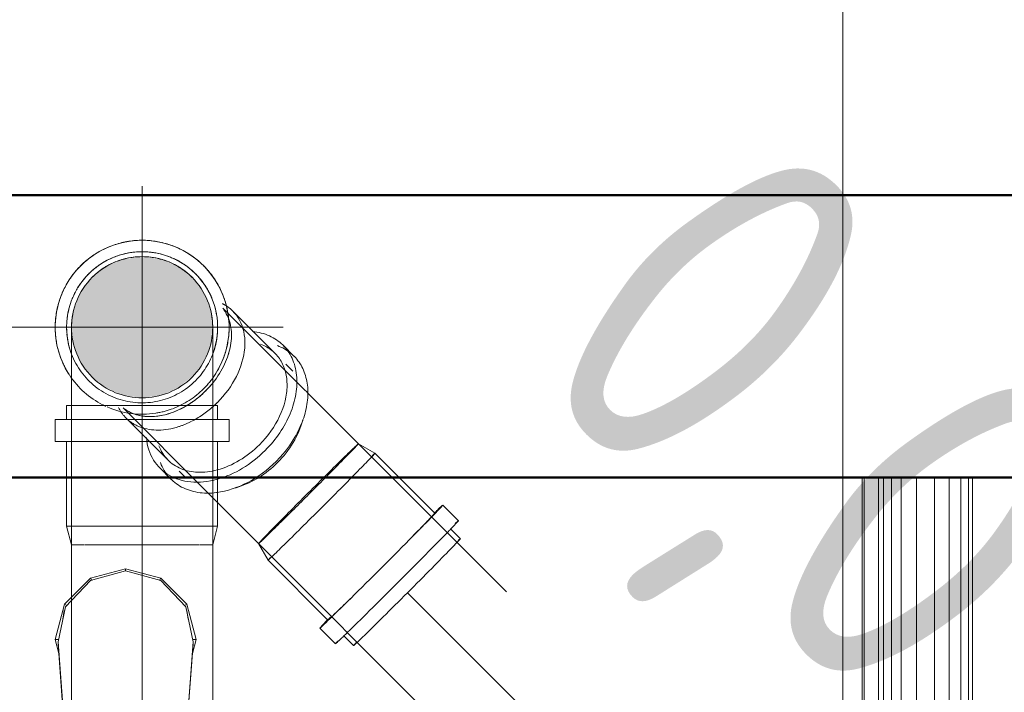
# Model space of a CAD drawing. Header units: millimetres. Extents: x -121 to 21848, y 1231 to 38988.
# Tile 31 of 70: x 13265 to 13613, y 36752 to 36990. Entities that reach past the tile are written whole.
import ezdxf

# ---------------------------------------------------------------- set-up
doc = ezdxf.new("R2010")
doc.units = ezdxf.units.MM
for name, pattern in [('ADSK_Осевая', [700, 500, -100, 0, -100]), ('ADSK_Скрыто', [300, 150, -150]), ('ADSK_Штриховая_ш3 п1_5', [225, 150, -75])]:
    doc.linetypes.add(name, pattern=pattern)
for name, color, linetype, lineweight in [('A-DETL-____-HDLN', 90, 'ADSK_Скрыто', 9), ('A-DETL-____-MBND', 5, 'ADSK_Штриховая_ш3 п1_5', 20), ('A-WALL-____-MCUT', 113, 'Continuous', 50), ('A-WALL-____-OTLN', 113, 'Continuous', 20), ('M-EQPM-____-OTLN', 50, 'Continuous', 20), ('P-PIPE-____-CNTR', 3, 'ADSK_Осевая', 20), ('P-PIPE-____-IDEN', 2, 'Continuous', 20), ('P-PIPE-____-OTLN', 3, 'Continuous', 20)]:
    doc.layers.add(name, color=color, linetype=linetype, lineweight=lineweight)
doc.styles.add('GOST Common_2', font='GOST_Common.ttf', dxfattribs={"width": 0.9, "height": 125})

# ---------------------------------------------------------------- blocks, each defined once
blk = doc.blocks.new('Прямая форма - V line-608869-В_Этаж 01_Канализация')
at = {"layer": 'A-WALL-____-MCUT', "color": 253}
for p, q in [((2200, 100), (360, 100)), ((360, 0), (2200, 0))]:
    blk.add_line(p, q, dxfattribs=at)
blk = doc.blocks.new('Прямая форма - SW - 005-608870-В_Этаж 01_Канализация')
blk.add_blockref('Прямая форма - V line-608869-В_Этаж 01_Канализация', (0, 0))
blk = doc.blocks.new('Прямая форма - V line-609801-В_Этаж 01_Канализация')
at = {"layer": 'M-EQPM-____-OTLN', "color": 9}
for p, q in [((260.84, -183.27), (260.84, 0)), ((260.87, 0), (260.87, -183.24)), ((261.6, -183.27), (261.6, 0)), ((266.64, -183.27), (266.64, 0)), ((268.48, -183.27), (268.48, 0)), ((271.3, -183.27), (271.3, 0)), ((274.68, -183.27), (274.68, 0)), ((280.15, -183.27), (280.15, 0)), ((286.45, -183.27), (286.45, 0)), ((291.73, -183.27), (291.73, 0)), ((295.82, -183.27), (295.82, 0)), ((298.6, -183.27), (298.6, 0)), ((299.99, -183.27), (299.99, 0)), ((-12.5, -35.67), (0, -32.32)), ((0, -33.04), (-12.47, -36.48)), ((12.5, -35.67), (0, -32.32)), ((0, -32.32), (0, -32.96)), ((12.47, -36.48), (0, -33.04)), ((-21.65, -44.82), (-12.5, -35.67)), ((-12.47, -36.48), (-21.3, -45.79)), ((-12.5, -35.67), (-12.03, -36.48)), ((12.03, -36.48), (12.5, -35.67)), ((12.47, -36.48), (21.3, -45.8)), ((12.5, -35.67), (21.65, -44.82)), ((-25, -57.32), (-21.65, -44.82)), ((-20.82, -45.3), (-21.65, -44.82)), ((20.82, -45.3), (21.65, -44.82)), ((21.65, -44.82), (25, -57.32)), ((-21.3, -45.79), (-23.89, -58.26)), ((-21.73, -47.12), (-22.2, -50.13)), ((21.3, -45.8), (23.89, -58.26)), ((22.2, -50.13), (21.73, -47.12)), ((-23.65, -62.37), (-25, -57.32)), ((-23.7, -57.32), (-25, -57.32)), ((-23.89, -58.26), (-20.95, -98.41)), ((-23.89, -58.26), (-23.89, -59.01)), ((-20.95, -99.15), (-23.89, -59.01)), ((20.95, -98.41), (23.89, -58.26)), ((23.89, -59.01), (20.95, -99.15)), ((25, -57.32), (23.65, -62.37)), ((23.7, -57.32), (25, -57.32)), ((23.89, -58.26), (23.89, -59.01))]:
    blk.add_line(p, q, dxfattribs=at)
blk = doc.blocks.new('Прямая форма - FU - 054-609802-В_Этаж 01_Канализация')
blk.add_blockref('Прямая форма - V line-609801-В_Этаж 01_Канализация', (0, 0))
blk = doc.blocks.new('V line_ifc_RVT-1-В_Этаж 01_Канализация')
at = {"layer": 'A-WALL-____-OTLN', "color": 9, "lineweight": 20, "rotation": 180}
blk.add_blockref('Прямая форма - SW - 005-608870-В_Этаж 01_Канализация', (33863.24, 36927.63), dxfattribs=at)
at = {"layer": 'M-EQPM-____-OTLN', "color": 9, "lineweight": 20}
blk.add_blockref('Прямая форма - FU - 054-609802-В_Этаж 01_Канализация', (33057.4, 36827.63), dxfattribs=at)
blk = doc.blocks.new('ADSK_ППР_Отвод канализационный - Отвод раструбный-V12-В_Этаж 01_Канализация')
at = {"layer": 'A-DETL-____-HDLN', "color": 12, "flags": 128}
for points in [[(33038.24, 36880.8), (33038.24, 36880.78), (33038.24, 36880.72), (33038.24, 36880.61), (33038.24, 36880.47)], [(33088.24, 36880.42), (33088.24, 36880.58), (33088.24, 36880.69), (33088.24, 36880.77), (33088.24, 36880.8), (33088.24, 36880.8)]]:
    blk.add_lwpolyline(points, dxfattribs=at)
at = {"layer": 'A-DETL-____-HDLN', "color": 12}
for start, end in [(120, 124.5503), (55.4497, 60), (127.7012, 135), (127.7999, 128.6079), (125.0049, 127.1875), (123.1576, 124.4513), (55.5487, 56.8424), (52.8125, 54.9951), (45, 52.2988), (51.3921, 52.2001), (168.8794, 182.7586), (358.4383, 11.1206)]:
    blk.add_arc((33063.24, 36880.8), 25, start, end, dxfattribs=at)
at = {"layer": 'P-PIPE-____-OTLN', "color": 22}
for p, q in [((33036.49, 36853.13), (33036.49, 36848.13)), ((33089.99, 36853.13), (33036.49, 36853.13)), ((33038.24, 36854.49), (33038.24, 36803.8)), ((33088.24, 36803.8), (33088.24, 36854.49)), ((33089.99, 36848.13), (33089.99, 36853.13)), ((33032.44, 36848.13), (33032.44, 36840.33)), ((33094.04, 36848.13), (33032.44, 36848.13)), ((33094.04, 36840.33), (33094.04, 36848.13)), ((33094.04, 36840.33), (33032.44, 36840.33)), ((33036.49, 36840.33), (33036.49, 36810.33)), ((33089.99, 36810.33), (33089.99, 36840.33)), ((33036.49, 36810.33), (33038.24, 36803.8)), ((33089.99, 36810.33), (33036.49, 36810.33)), ((33088.24, 36803.8), (33089.99, 36810.33)), ((33038.24, 36803.8), (33042.86, 36803.8)), ((33043.01, 36803.8), (33043.46, 36803.8)), ((33043.43, 36803.8), (33055.46, 36803.8)), ((33055.83, 36803.8), (33063.24, 36803.8)), ((33063.24, 36803.8), (33070.65, 36803.8)), ((33071.02, 36803.8), (33083.05, 36803.8)), ((33083.03, 36803.8), (33083.47, 36803.8)), ((33083.62, 36803.8), (33088.24, 36803.8))]:
    blk.add_line(p, q, dxfattribs=at)
at = {"layer": 'P-PIPE-____-OTLN', "color": 22, "flags": 128}
for points in [[(33038.24, 36880.47), (33038.24, 36880.28), (33038.24, 36880.05), (33038.24, 36879.78), (33038.24, 36879.47), (33038.24, 36879.12), (33038.24, 36878.72), (33038.24, 36878.3), (33038.24, 36877.83), (33038.24, 36877.32), (33038.24, 36876.78), (33038.24, 36876.21), (33038.24, 36875.59), (33038.24, 36874.95), (33038.24, 36874.27), (33038.24, 36873.56), (33038.24, 36872.82), (33038.24, 36872.05), (33038.24, 36871.25), (33038.24, 36870.43), (33038.24, 36869.58), (33038.24, 36868.7), (33038.24, 36867.81), (33038.24, 36866.89), (33038.24, 36865.95), (33038.24, 36865), (33038.24, 36864.02), (33038.24, 36863.03), (33038.24, 36862.03), (33038.24, 36861.02), (33038.24, 36859.99), (33038.24, 36858.96), (33038.24, 36857.92), (33038.24, 36856.87), (33038.24, 36855.82), (33038.24, 36854.77), (33038.24, 36854.49)], [(33088.24, 36854.49), (33088.24, 36855.54), (33088.24, 36856.59), (33088.24, 36857.64), (33088.24, 36858.68), (33088.24, 36859.71), (33088.24, 36860.74), (33088.24, 36861.76), (33088.24, 36862.76), (33088.24, 36863.76), (33088.24, 36864.73), (33088.24, 36865.7), (33088.24, 36866.64), (33088.24, 36867.56), (33088.24, 36868.46), (33088.24, 36869.35), (33088.24, 36870.2), (33088.24, 36871.03), (33088.24, 36871.84), (33088.24, 36872.62), (33088.24, 36873.36), (33088.24, 36874.08), (33088.24, 36874.77), (33088.24, 36875.42), (33088.24, 36876.04), (33088.24, 36876.63), (33088.24, 36877.18), (33088.24, 36877.7), (33088.24, 36878.17), (33088.24, 36878.61), (33088.24, 36879.01), (33088.24, 36879.38), (33088.24, 36879.7), (33088.24, 36879.98), (33088.24, 36880.22), (33088.24, 36880.42)]]:
    blk.add_lwpolyline(points, dxfattribs=at)
at = {"layer": 'P-PIPE-____-OTLN', "color": 22}
for radius, start, end in [(30.8, 90, 211.8191), (30.8, 327.729, 90), (26.75, 90, 200.3137), (26.75, 339.8318, 90), (25, 124.5669, 127.6843), (25, 52.3157, 55.4331)]:
    blk.add_arc((33063.24, 36880.8), radius, start, end, dxfattribs=at)
blk = doc.blocks.new('ADSK_ППР_Отвод канализационный_Составной - Отвод раструбный-1566265-В_Этаж 01_Канализация')
at = {"layer": 'A-DETL-____-HDLN', "color": 12}
for p, q in [((33092.51, 36886.89), (33091.82, 36887.58)), ((33056.47, 36852.22), (33084.95, 36823.74)), ((33057.52, 36848.69), (33072.45, 36833.77)), ((33057.52, 36848.69), (33072.45, 36833.77)), ((33069.58, 36830.9), (33073.46, 36827.02)), ((33069.58, 36830.9), (33073.46, 36827.02)), ((33076.33, 36829.89), (33078.82, 36827.4)), ((33076.33, 36829.89), (33078.82, 36827.4))]:
    blk.add_line(p, q, dxfattribs=at)
at = {"layer": 'A-DETL-____-HDLN', "color": 12, "flags": 128}
blk.add_lwpolyline([(33090.08, 36818.61), (33089.42, 36819.27), (33088.77, 36819.92), (33088.13, 36820.56), (33087.51, 36821.18), (33086.91, 36821.78), (33086.33, 36822.36), (33085.77, 36822.92), (33085.22, 36823.47), (33084.95, 36823.74)], dxfattribs=at)
at = {"layer": 'A-DETL-____-HDLN', "color": 12}
for radius, start, end in [(30.8, 113.2941, 130.0787), (30.8, 77.2853, 94.0746), (25, 315, 135), (26.75, 113.3932, 130.0452), (25, 60, 120), (26.75, 94.5164, 112.0121), (26.75, 77.383, 94.0405), (26.75, 63, 76.0019), (30.8, 41.2592, 58.1904), (25, 120, 124.5543), (26.75, 58.5198, 63), (25, 55.4423, 60), (26.75, 41.3529, 58.0439), (25, 135, 315), (25, 135, 315), (26.75, 135, 147.9983), (26.75, 130.5211, 135), (25, 127.7061, 135), (25, 125.0358, 127.1591), (25, 52.8255, 54.9692), (25, 45, 52.29), (25, 315, 45), (30.8, 149.2822, 166.0884), (26.75, 27, 39.9718), (26.75, 149.3794, 166.0564), (26.75, 22.5302, 27), (30.8, 5.2256, 22.0866), (26.75, 5.3142, 22.0543), (26.75, 166.5323, 183.9659), (26.75, 351, 3.9331), (30.8, 185.254, 202.1), (26.75, 185.347, 190.5419), (26.75, 191.0416, 315), (26.75, 344.3488, 346.0676), (26.75, 346.5435, 351), (26.75, 315, 344.0342), (30.8, 329.1975, 346.0982), (30.8, 213.6393, 243), (30.8, 315, 327.9979), (30.8, 290.6128, 315), (30.8, 243, 245.2984), (30.8, 246.2688, 279), (30.8, 279, 290.2784)]:
    blk.add_arc((33063.24, 36880.81), radius, start, end, dxfattribs=at)
for centre, major_axis, start_param, end_param in [((33076.44, 36867.61), (18.92, 18.92), 0.171588, 0.237494), ((33076.44, 36867.61), (18.92, 18.92), 0.171588, 0.237494), ((33073.19, 36870.86), (17.68, 17.68), 6.12051, 6.177732), ((33073.19, 36870.86), (17.68, 17.68), 6.12051, 6.177732), ((33073.19, 36870.86), (17.68, 17.68), 4.45059, 4.86718), ((33073.19, 36870.86), (17.68, 17.68), 4.712389, 4.86718), ((33073.19, 36870.86), (17.68, 17.68), 4.365865, 4.712389), ((33073.19, 36870.86), (17.68, 17.68), 4.365865, 4.45059), ((33076.44, 36867.61), (18.92, 18.92), 2.904099, 3.141593), ((33076.44, 36867.61), (18.92, 18.92), 2.904099, 3.141593), ((33073.19, 36870.86), (17.68, 17.68), 3.245119, 4.35888), ((33073.19, 36870.86), (17.68, 17.68), 3.245119, 4.18879), ((33073.19, 36870.86), (17.68, 17.68), 4.054674, 4.08407), ((33073.19, 36870.86), (17.68, 17.68), 4.054674, 4.08407), ((33073.19, 36870.86), (17.68, 17.68), 4.18879, 4.35888), ((33076.44, 36867.61), (18.92, 18.92), 4.272071, 4.636815), ((33076.44, 36867.61), (18.92, 18.92), 4.272071, 4.636815), ((33076.44, 36867.61), (18.92, 18.92), 3.141593, 3.191178), ((33076.44, 36867.61), (18.92, 18.92), 3.141593, 3.191178), ((33076.44, 36867.61), (18.92, 18.92), 3.200835, 3.455752), ((33076.44, 36867.61), (18.92, 18.92), 3.200835, 3.455752), ((33076.44, 36867.61), (18.92, 18.92), 4.08407, 4.266172), ((33076.44, 36867.61), (18.92, 18.92), 4.08407, 4.266172), ((33076.44, 36867.61), (18.92, 18.92), 3.455752, 4.08407), ((33076.44, 36867.61), (18.92, 18.92), 3.455752, 4.08407), ((33091.36, 36852.68), (21.78, 21.78), 2.611132, 4.038576), ((33091.36, 36852.68), (21.78, 21.78), 2.611132, 4.038576), ((33091.36, 36852.68), (18.92, 18.92), 2.827433, 4.029984), ((33091.36, 36852.68), (18.92, 18.92), 2.827433, 4.029984), ((33095.24, 36848.8), (21.78, 21.78), 2.827433, 3.882783), ((33095.24, 36848.8), (21.78, 21.78), 2.827433, 3.882783)]:
    blk.add_ellipse(centre, major_axis=major_axis, ratio=0.710633, start_param=start_param, end_param=end_param, dxfattribs=at)
at = {"layer": 'A-DETL-____-MBND', "color": 22}
for p, q in [((33120.31, 36859.09), (33092.53, 36886.87)), ((33110.28, 36871.6), (33095.35, 36886.52)), ((33110.28, 36871.6), (33095.35, 36886.52)), ((33117.02, 36870.58), (33113.14, 36874.46)), ((33117.02, 36870.58), (33113.14, 36874.46)), ((33116.65, 36865.23), (33114.16, 36867.72)), ((33116.65, 36865.23), (33114.16, 36867.72)), ((33139.83, 36839.57), (33133.34, 36846.06)), ((33145.69, 36836.19), (33139.83, 36839.57)), ((33166.9, 36814.98), (33145.69, 36836.19)), ((33175.28, 36812.32), (33169.76, 36817.84)), ((33097.99, 36810.7), (33104.48, 36804.21)), ((33175.95, 36805.93), (33172.42, 36809.46)), ((33104.48, 36804.21), (33107.86, 36798.36)), ((33107.86, 36798.36), (33129.07, 36777.15)), ((33126.21, 36774.28), (33131.72, 36768.77)), ((33134.59, 36771.63), (33138.12, 36768.09))]:
    blk.add_line(p, q, dxfattribs=at)
at = {"layer": 'A-DETL-____-MBND', "color": 22, "flags": 128}
for points in [[(33120.31, 36859.09), (33120.84, 36858.56), (33121.4, 36858.01), (33121.97, 36857.43), (33122.56, 36856.84), (33123.17, 36856.23), (33123.8, 36855.6), (33124.44, 36854.96), (33125.1, 36854.3), (33125.77, 36853.63), (33126.45, 36852.95), (33127.14, 36852.26), (33127.85, 36851.55), (33128.56, 36850.84), (33129.28, 36850.12), (33130.01, 36849.39), (33130.74, 36848.66), (33131.48, 36847.92), (33132.22, 36847.18), (33132.96, 36846.44), (33133.34, 36846.06)], [(33097.99, 36810.7), (33097.24, 36811.45), (33096.5, 36812.19), (33095.76, 36812.93), (33095.03, 36813.66), (33094.3, 36814.39), (33093.57, 36815.12), (33092.85, 36815.84), (33092.15, 36816.55), (33091.45, 36817.24), (33090.76, 36817.93), (33090.08, 36818.61)]]:
    blk.add_lwpolyline(points, dxfattribs=at)
at = {"layer": 'A-DETL-____-MBND', "color": 22}
for start, end in [(94.2812, 112.6944), (58.2843, 76.6856), (135, 148.6824), (130.2854, 135), (22.2933, 40.6594), (166.2951, 184.6543), (346.3049, 4.6258), (202.3066, 213.5454)]:
    blk.add_arc((33063.24, 36880.81), 30.8, start, end, dxfattribs=at)
for centre, major_axis, ratio, start_param, end_param in [((33076.44, 36867.61), (18.92, 18.92), 0.710633, 4.712389, 6.452913), ((33076.44, 36867.61), (18.92, 18.92), 0.710633, 4.712389, 6.452913), ((33073.19, 36870.86), (17.68, 17.68), 0.710633, 4.86917, 6.11852), ((33073.19, 36870.86), (17.68, 17.68), 0.710633, 4.86917, 6.11852), ((33091.36, 36852.68), (21.78, 21.78), 0.710633, 4.712389, 6.813646), ((33091.36, 36852.68), (21.78, 21.78), 0.710633, 4.712389, 6.813646), ((33091.36, 36852.68), (18.92, 18.92), 0.710633, 4.712389, 6.597345), ((33091.36, 36852.68), (18.92, 18.92), 0.710633, 4.712389, 6.597345), ((33095.24, 36848.8), (21.78, 21.78), 0.710633, 4.712389, 6.597345), ((33095.24, 36848.8), (21.78, 21.78), 0.710633, 4.712389, 6.597345), ((33073.19, 36870.86), (17.68, 17.68), 0.710633, 5.340708, 5.370104), ((33073.19, 36870.86), (17.68, 17.68), 0.710633, 5.340708, 5.370104), ((33076.44, 36867.61), (18.92, 18.92), 0.710633, 4.638701, 4.712389), ((33076.44, 36867.61), (18.92, 18.92), 0.710633, 4.638701, 4.712389), ((33097.73, 36846.31), (18.92, 18.92), 0.710633, 4.712389, 5.396067), ((33097.73, 36846.31), (18.92, 18.92), 0.710633, 4.712389, 5.396067), ((33091.36, 36852.68), (18.92, 18.92), 0.710633, 4.03187, 4.712389), ((33091.36, 36852.68), (18.92, 18.92), 0.710633, 4.03187, 4.712389), ((33122.15, 36821.89), (17.68, 17.68), 0.01, 6.02229, 6.283185), ((33091.36, 36852.68), (21.78, 21.78), 0.710633, 4.040213, 4.712389), ((33091.36, 36852.68), (21.78, 21.78), 0.710633, 4.040213, 4.712389), ((33126.77, 36817.27), (18.92, 18.92), 0.01, 4.712389, 6.283185), ((33122.15, 36821.89), (17.68, 17.68), 0.01, 5.759911, 6.021386), ((33126.77, 36817.27), (18.92, 18.92), 0.01, 0.002679, 0.314159), ((33095.24, 36848.8), (21.78, 21.78), 0.710633, 3.884421, 4.712389), ((33095.24, 36848.8), (21.78, 21.78), 0.710633, 3.884421, 4.712389), ((33097.73, 36846.31), (18.92, 18.92), 0.710633, 4.08407, 4.712389), ((33097.73, 36846.31), (18.92, 18.92), 0.710633, 4.08407, 4.712389), ((33122.15, 36821.89), (17.68, 17.68), 0.01, 5.236147, 5.346825), ((33122.15, 36821.89), (17.68, 17.68), 0.01, 5.36844, 5.497787), ((33097.73, 36846.31), (18.92, 18.92), 0.710633, 4.028711, 4.072488), ((33097.73, 36846.31), (18.92, 18.92), 0.710633, 4.028711, 4.072488), ((33147.99, 36796.06), (21.78, 21.78), 0.01, 4.712389, 6.815755), ((33126.77, 36817.27), (18.92, 18.92), 0.01, 3.141593, 4.712389), ((33147.99, 36796.06), (18.92, 18.92), 0.01, 5.340708, 6.597345), ((33122.15, 36821.89), (17.68, 17.68), 0.01, 3.926991, 4.077953), ((33122.15, 36821.89), (17.68, 17.68), 0.01, 4.1074, 4.188631), ((33153.5, 36790.55), (21.78, 21.78), 0.01, 4.712389, 6.597345), ((33122.15, 36821.89), (17.68, 17.68), 0.01, 3.141593, 3.402488), ((33122.15, 36821.89), (17.68, 17.68), 0.01, 3.403392, 3.664867), ((33157.04, 36787.01), (18.92, 18.92), 0.01, 4.712389, 6.597345), ((33126.77, 36817.27), (18.92, 18.92), 0.01, 2.827433, 3.138913), ((33147.99, 36796.06), (21.78, 21.78), 0.01, 2.609023, 4.712389), ((33153.5, 36790.55), (21.78, 21.78), 0.01, 2.827433, 4.712389), ((33157.04, 36787.01), (18.92, 18.92), 0.01, 2.827433, 4.712389), ((33147.99, 36796.06), (18.92, 18.92), 0.01, 2.827433, 4.08407)]:
    blk.add_ellipse(centre, major_axis=major_axis, ratio=ratio, start_param=start_param, end_param=end_param, dxfattribs=at)

msp = doc.modelspace()

# ---------------------------------------------------------------- hatches: boundary and pattern name
at = {"layer": 'P-PIPE-____-OTLN'}
msp.add_hatch(color=256, dxfattribs=at).paths.add_polyline_path([(13307.9482, 36855.8021), (13314.4186, 36856.654), (13320.4482, 36859.1515), (13326.2507, 36863.9388), (13329.5988, 36868.3021), (13332.0963, 36874.3316), (13332.9482, 36880.8021), (13332.0963, 36887.2726), (13329.5988, 36893.3021), (13325.6258, 36898.4798), (13320.4482, 36902.4527), (13314.4186, 36904.9503), (13307.9482, 36905.8021), (13301.4777, 36904.9503), (13295.4482, 36902.4527), (13290.2705, 36898.4798), (13286.2975, 36893.3021), (13283.7617, 36886.982), (13282.9482, 36880.8021), (13283.8, 36874.3316), (13286.2975, 36868.3021), (13290.2705, 36863.1244), (13295.4482, 36859.1515), (13301.4777, 36856.654)])

# ---------------------------------------------------------------- linework, layer by layer
at = {"layer": 'A-DETL-____-HDLN', "color": 12}
for p, q in [((13300.4944, 36803.8021), (13300.2194, 36803.8021)), ((13315.6769, 36803.8021), (13315.402, 36803.8021))]:
    msp.add_line(p, q, dxfattribs=at)
for start_param, end_param in [(0, 1.57079633), (5.34865662, 5.36607178), (1.57079633, 3.14159265), (4.08010144, 4.10495021)]:
    msp.add_ellipse((13366.8606, 36821.8928), major_axis=(17.6777, 17.6777), ratio=0.0099995, start_param=start_param, end_param=end_param, dxfattribs=at)
at = {"layer": 'A-DETL-____-MBND', "color": 22}
for p, q in [((13755.1476, 36468.9612), (13384.5383, 36839.5705)), ((13349.1829, 36804.2151), (13719.7922, 36433.6059)), ((13401.9326, 36786.8208), (13702.8142, 36485.9392))]:
    msp.add_line(p, q, dxfattribs=at)
for start_param, end_param in [(5.36806183, 6.28318531), (4.71238898, 5.34666657), (4.10694026, 4.71238898), (3.14159265, 4.07811139)]:
    msp.add_ellipse((13366.8606, 36821.8928), major_axis=(17.6777, 17.6777), ratio=0.0099995, start_param=start_param, end_param=end_param, dxfattribs=at)
at = {"layer": 'P-PIPE-____-CNTR', "color": 22}
for p, q in [((13307.9482, 36830.8021), (13307.9482, 36930.8021)), ((13257.9482, 36880.8021), (13357.9482, 36880.8021)), ((13307.9482, 36880.8021), (13307.947, 36880.8065)), ((13307.9482, 36855.947), (13307.9482, 36854.4863)), ((13307.9482, 36854.4863), (13307.9482, 36803.8021)), ((13307.9482, 36660.4507), (13307.9482, 36803.8021))]:
    msp.add_line(p, q, dxfattribs=at)
at = {"layer": 'P-PIPE-____-IDEN'}
msp.add_line((13556.157, 36663.9252), (13556.157, 37120.5748), dxfattribs=at)
at = {"layer": 'P-PIPE-____-OTLN', "color": 22}
for p, q in [((13282.9482, 36803.8021), (13282.9482, 36660.4507)), ((13287.5651, 36803.8021), (13282.9482, 36803.8021)), ((13300.1721, 36803.8021), (13288.138, 36803.8021)), ((13315.3545, 36803.8021), (13300.5419, 36803.8021)), ((13327.7583, 36803.8021), (13315.7242, 36803.8021)), ((13332.9482, 36803.8021), (13328.3312, 36803.8021)), ((13332.9482, 36660.4507), (13332.9482, 36803.8021))]:
    msp.add_line(p, q, dxfattribs=at)

# ---------------------------------------------------------------- block references
at = {"lineweight": 9}
msp.add_blockref('V line_ifc_RVT-1-В_Этаж 01_Канализация', (-19755.2921, 0), dxfattribs=at)
at = {"layer": 'A-DETL-____-HDLN', "color": 12}
for name in ['ADSK_ППР_Отвод канализационный - Отвод раструбный-V12-В_Этаж 01_Канализация', 'ADSK_ППР_Отвод канализационный_Составной - Отвод раструбный-1566265-В_Этаж 01_Канализация']:
    msp.add_blockref(name, (-19755.2921, 0), dxfattribs=at)

# ---------------------------------------------------------------- texts
at = {"layer": 'P-PIPE-____-IDEN', "lineweight": 9, "insert": (13527.7135, 36957.2306), "char_height": 125, "width": 310.253062, "attachment_point": 1, "rotation": 315, "style": 'GOST Common_2'}
msp.add_mtext('0,01', dxfattribs=at)

doc.saveas('drawing.dxf')
